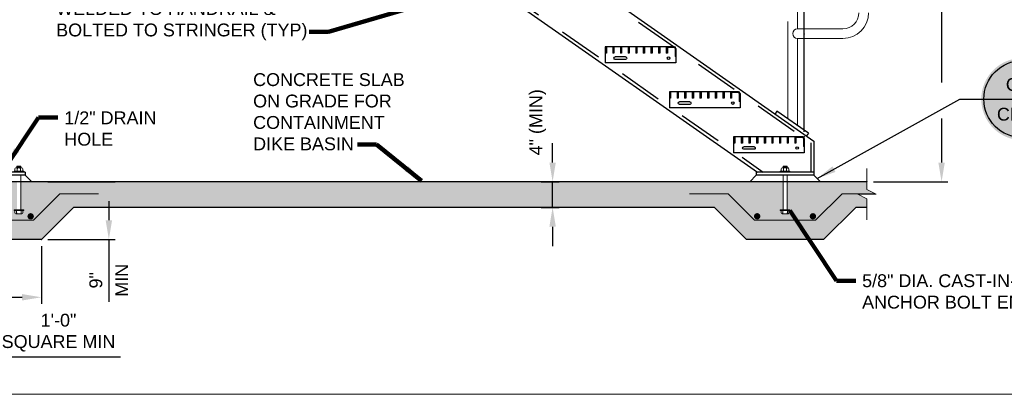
# Model space of a CAD drawing. Header units: inches. Extents: x -997 to -514, y 300 to 628.
# Tile 2 of 9: x -903 to -749, y 300 to 359. Entities that reach past the tile are written whole.
import ezdxf
from ezdxf.enums import TextEntityAlignment as Align

# ---------------------------------------------------------------- set-up
doc = ezdxf.new("R2010")
doc.units = ezdxf.units.IN
doc.header["$MEASUREMENT"] = 0
doc.linetypes.add('DGN Style 2', pattern=[11.367213, 6.820328, -4.546885])
doc.layers.get('DefPoints').update_dxf_attribs({"lineweight": 0})
for name, color, linetype, lineweight in [('G-ANNO-DIMS', 2, 'Continuous', 0), ('G-ANNO-MASK', 1, 'Continuous', 0), ('G-ANNO-NOTE', 4, 'Continuous', 30), ('G-ANNO-PATT', 250, 'Continuous', 0), ('S-ACCS-STRS', 111, 'Continuous', 30), ('S-ACCS-STRS-FRMG', 127, 'Continuous', 30), ('S-ANNO-DIMS', 2, 'Continuous', 0), ('S-FABR-PL~~', 183, 'Continuous', 30), ('S-FNDN-FTNG', 182, 'Continuous', 30), ('S-FNDN-TRMT', 28, 'Continuous', 30), ('S-FSTN-ABLT', 86, 'Continuous', 13), ('S-REIN-RBAR', 1, 'Continuous', 70), ('S-SAFE-HRAL', 2, 'Continuous', 13)]:
    doc.layers.add(name, color=color, linetype=linetype, lineweight=lineweight)
doc.layers.add('G-ANNO-NPLT', color=2, linetype='Continuous', lineweight=0, plot=False)
doc.styles.add("AEC_AC_06ArchDims-CC_3-4_1'", font='arial.ttf', dxfattribs={"height": 2})
doc.styles.add("AEC_AC_45Text-LeftTop_3-4_1'", font='arial.ttf', dxfattribs={"height": 2})
doc.styles.add('Arial', font='arial.ttf')
doc.dimstyles.new("AEC_AC_06_Arch-Dims_3-4_1'", dxfattribs={"dimtxt": 2, "dimasz": 3, "dimexe": 1, "dimexo": 1, "dimgap": 1, "dimtad": 1, "dimdec": 4, "dimzin": 15, "dimdsep": 46, "dimlunit": 4, "dimtxsty": "AEC_AC_06ArchDims-CC_3-4_1'", "dimcen": 0.09, "dimclrd": 256, "dimclre": 256, "dimazin": 2, "dimtfac": 0.7, "dimtdec": 4, "dimtix": 1, "dimtmove": 1, "dimatfit": 3, "dimfxl": 1, "dimfrac": 1, "dimtolj": 1, "dimtzin": 15, "dimlwd": 30, "dimlwe": 30, "dimarcsym": 0})
doc.dimstyles.new("AEC_AC_45_Notes_3-4_1'", dxfattribs={"dimtxt": 2, "dimasz": 3, "dimexe": 1, "dimexo": 1, "dimgap": 1, "dimtad": 1, "dimjust": 1, "dimdec": 3, "dimzin": 15, "dimdsep": 46, "dimlunit": 5, "dimtxsty": "AEC_AC_45Text-LeftTop_3-4_1'", "dimblk": 'NONE', "dimcen": 0.09, "dimclrd": 256, "dimclre": 256, "dimazin": 2, "dimtfac": 0.7, "dimtdec": 3, "dimtmove": 1, "dimatfit": 1, "dimfxl": 1, "dimfrac": 1, "dimtolj": 1, "dimtzin": 15, "dimlwd": 30, "dimlwe": 30, "dimarcsym": 0})
doc.dimstyles.new('ARIAL', dxfattribs={"dimtxt": 0.125, "dimasz": 0.125, "dimexe": 0.0625, "dimexo": 0.0625, "dimgap": 0.0625, "dimtad": 1, "dimtoh": 1, "dimdec": 4, "dimzin": 3, "dimdsep": 46, "dimlunit": 4, "dimtxsty": 'Arial', "dimcen": 0.0625, "dimclrd": 30, "dimclre": 30, "dimclrt": 256, "dimadec": 0, "dimazin": 0, "dimtfac": 1, "dimtdec": 4, "dimtmove": 2, "dimatfit": 3, "dimfxl": 1, "dimtolj": 1, "dimtzin": 0, "dimlwd": -1, "dimlwe": -1, "dimarcsym": 1})

# ---------------------------------------------------------------- blocks, each defined once
blk = doc.blocks.new('FASTHR')
at = {"extrusion": (0, 0, -1)}
blk.add_hatch(color=3, dxfattribs=at).paths.add_polyline_path([(0.43, 0.87), (0.3, 1.13), (0.55, 1.13)])
blk.add_hatch(color=3).paths.add_polyline_path([(0.43, 0.87), (0.3, 1.13), (0.55, 1.13)])
for p, q in [((-1.31, 0.25), (1.31, 0.25)), ((-1.31, 0.25), (-1.31, 0)), ((-1.31, 0), (1.31, 0)), ((-1.06, 0.87), (-1.06, 0.25)), ((-0.81, 1.13), (0.81, 1.13)), ((-0.55, 1.66), (0.55, 1.66)), ((-0.55, 1.13), (-0.55, 1.66)), ((-0.43, 1.13), (-0.43, 0.25)), ((-0.38, 0), (0.38, 0)), ((-0.36, 1.39), (0.36, 1.39)), ((0.43, 1.13), (0.43, 0.25)), ((0.55, 1.13), (0.55, 1.66)), ((1.06, 0.87), (1.06, 0.25)), ((1.31, 0.25), (1.31, 0))]:
    blk.add_line(p, q)
blk.add_arc((-0.81, 0.88), 0.25, 90, 180)
blk.add_arc((-0.81, 0.88), 0.25, 90, 180, dxfattribs=at)
for points in [[(-0.3, 1.13), (-0.43, 0.87), (-0.55, 1.13)], [(0.3, 1.13), (0.43, 0.87), (0.55, 1.13)]]:
    blk.add_3dface(points)
blk = doc.blocks.new('FASTHD')
at = {"extrusion": (0, 0, -1)}
blk.add_hatch(color=3, dxfattribs=at).paths.add_polyline_path([(0.63, 0.88), (0.5, 1.13), (0.75, 1.13)])
blk.add_hatch(color=3).paths.add_polyline_path([(0.62, 0.88), (0.5, 1.13), (0.75, 1.13)])
for p, q in [((-1.31, 0.25), (1.31, 0.25)), ((-1.31, 0.25), (-1.31, 0)), ((-1.31, 0), (1.31, 0)), ((-1.06, 0.88), (-1.06, 0.25)), ((-0.81, 1.13), (0.81, 1.13)), ((-0.63, 1.13), (-0.63, 0.25)), ((-0.38, 0), (0.37, 0)), ((0.62, 1.13), (0.62, 0.25)), ((1.06, 0.88), (1.06, 0.25)), ((1.31, 0.25), (1.31, 0))]:
    blk.add_line(p, q)
blk.add_arc((-0.81, 0.88), 0.25, 90, 180)
blk.add_arc((-0.81, 0.88), 0.25, 90, 180, dxfattribs=at)
for points in [[(-0.5, 1.13), (-0.63, 0.88), (-0.75, 1.13)], [(0.5, 1.13), (0.62, 0.88), (0.75, 1.13)]]:
    blk.add_3dface(points)
blk = doc.blocks.new('*D71')
at = {"layer": 'DefPoints', "color": 0, "transparency": 16777216}
for p in [(-780.56, 417.53), (-770.81, 333.52), (-759.19, 333.52)]:
    blk.add_point(p, dxfattribs=at)
at = {"layer": 'G-ANNO-DIMS', "lineweight": 30, "transparency": 16777216}
for p, q in [((-779.56, 417.53), (-758.19, 417.53)), ((-759.19, 414.53), (-759.19, 348.99)), ((-759.19, 343.35), (-759.19, 336.52)), ((-769.81, 333.52), (-758.19, 333.52))]:
    blk.add_line(p, q, dxfattribs=at)
at = {"layer": 'G-ANNO-DIMS', "transparency": 16777216}
for points in [[(-759.69, 414.53), (-758.69, 414.53), (-759.19, 417.53)], [(-759.69, 336.52), (-758.69, 336.52), (-759.19, 333.52)]]:
    blk.add_solid(points, dxfattribs=at)
at = {"layer": 'G-ANNO-DIMS', "color": 0, "lineweight": 30, "transparency": 16777216, "insert": (-761.5, 375.53), "char_height": 2, "attachment_point": 5, "rotation": 90, "style": "AEC_AC_06ArchDims-CC_3-4_1'"}
blk.add_mtext('\\A1;12R @ 7" = 7\'-0"', dxfattribs=at)
blk = doc.blocks.new('*D76')
at = {"layer": 'DefPoints', "color": 0, "transparency": 16777216}
for p in [(-890.57, 439.15), (-890.57, 417.28), (-780.56, 340.28)]:
    blk.add_point(p, dxfattribs=at)
at = {"layer": 'G-ANNO-DIMS', "lineweight": 30, "transparency": 16777216}
for p, q in [((-890.57, 418.28), (-890.57, 440.15)), ((-780.56, 341.28), (-780.56, 440.15)), ((-783.56, 439.15), (-887.57, 439.15))]:
    blk.add_line(p, q, dxfattribs=at)
at = {"layer": 'G-ANNO-DIMS', "transparency": 16777216}
for points in [[(-887.57, 439.65), (-887.57, 438.65), (-890.57, 439.15)], [(-783.56, 439.65), (-783.56, 438.65), (-780.56, 439.15)]]:
    blk.add_solid(points, dxfattribs=at)
at = {"layer": 'G-ANNO-DIMS', "color": 0, "lineweight": 30, "transparency": 16777216, "insert": (-835.56, 441.46), "char_height": 2, "attachment_point": 5, "style": "AEC_AC_06ArchDims-CC_3-4_1'"}
blk.add_mtext('\\A1;11 T @ 10" = 9\'-2"', dxfattribs=at)
blk = doc.blocks.new('_None')
blk = doc.blocks.new('*D80')
at = {"layer": 'DefPoints', "color": 0, "transparency": 16777216}
for p in [(-822.51, 333.52), (-819.74, 333.52), (-822.51, 329.52)]:
    blk.add_point(p, dxfattribs=at)
at = {"layer": 'G-ANNO-DIMS', "lineweight": 30, "transparency": 16777216}
for p, q in [((-819.74, 336.52), (-819.74, 339.52)), ((-821.51, 333.52), (-818.74, 333.52)), ((-819.74, 329.52), (-819.74, 333.52)), ((-821.51, 329.52), (-818.74, 329.52)), ((-819.74, 326.52), (-819.74, 323.52))]:
    blk.add_line(p, q, dxfattribs=at)
at = {"layer": 'G-ANNO-DIMS', "transparency": 16777216}
for points in [[(-820.24, 336.52), (-819.24, 336.52), (-819.74, 333.52)], [(-820.24, 326.52), (-819.24, 326.52), (-819.74, 329.52)]]:
    blk.add_solid(points, dxfattribs=at)
at = {"layer": 'G-ANNO-DIMS', "color": 0, "lineweight": 30, "transparency": 16777216, "insert": (-822.05, 342.78), "char_height": 2, "attachment_point": 5, "rotation": 90, "style": "AEC_AC_06ArchDims-CC_3-4_1'"}
blk.add_mtext('\\A1;4" (MIN)', dxfattribs=at)
blk = doc.blocks.new('*D81')
at = {"layer": 'DefPoints', "color": 0, "transparency": 16777216}
for p in [(-899.33, 333.52), (-888.82, 333.52), (-899.33, 324.52)]:
    blk.add_point(p, dxfattribs=at)
at = {"layer": 'G-ANNO-DIMS', "lineweight": 30, "transparency": 16777216}
for p, q in [((-898.33, 333.52), (-887.82, 333.52)), ((-888.82, 330.52), (-888.82, 327.52)), ((-898.33, 324.52), (-887.82, 324.52)), ((-888.82, 324.52), (-888.82, 314.84))]:
    blk.add_line(p, q, dxfattribs=at)
at = {"layer": 'G-ANNO-DIMS', "transparency": 16777216}
for points in [[(-889.32, 330.52), (-888.32, 330.52), (-888.82, 333.52)], [(-889.32, 327.52), (-888.32, 327.52), (-888.82, 324.52)]]:
    blk.add_solid(points, dxfattribs=at)
at = {"layer": 'G-ANNO-DIMS', "color": 0, "lineweight": 30, "transparency": 16777216, "char_height": 2, "attachment_point": 5, "rotation": 90, "style": "AEC_AC_06ArchDims-CC_3-4_1'"}
for s, insert in [('\\A1;MIN', (-886.82, 318.18)), ('\\A1;9"', (-890.84, 318.18))]:
    blk.add_mtext(s, dxfattribs=dict(at, insert=insert))
blk = doc.blocks.new('*D82')
at = {"layer": 'DefPoints', "color": 0, "transparency": 16777216}
for p in [(-911.33, 324.52), (-899.33, 324.52), (-899.33, 315.54)]:
    blk.add_point(p, dxfattribs=at)
at = {"layer": 'G-ANNO-DIMS', "lineweight": 30, "transparency": 16777216}
for p, q in [((-911.33, 323.52), (-911.33, 314.54)), ((-899.33, 323.52), (-899.33, 314.54)), ((-908.33, 315.54), (-902.33, 315.54)), ((-905.33, 315.54), (-906.33, 306.26)), ((-906.33, 306.26), (-886.99, 306.26))]:
    blk.add_line(p, q, dxfattribs=at)
at = {"layer": 'G-ANNO-DIMS', "transparency": 16777216}
for points in [[(-908.33, 316.04), (-908.33, 315.04), (-911.33, 315.54)], [(-902.33, 316.04), (-902.33, 315.04), (-899.33, 315.54)]]:
    blk.add_solid(points, dxfattribs=at)
at = {"layer": 'G-ANNO-DIMS', "color": 0, "lineweight": 30, "transparency": 16777216, "insert": (-896.66, 310.03), "char_height": 2, "attachment_point": 5, "style": "AEC_AC_06ArchDims-CC_3-4_1'"}
blk.add_mtext('\\A1;1\'-0"\\PSQUARE MIN', dxfattribs=at)
blk = doc.blocks.new('*U124')
at = {"true_color": 0xffffff}
h = blk.add_hatch(color=7, dxfattribs=at)
h.dxf.hatch_style = 1
edge = h.paths.add_edge_path()
edge.add_arc((0, 0), 0.4, 0, 360)
blk.add_line((-0.375, 0), (0.375, 0))
blk.add_circle((0, 0), 0.375)
at = {"layer": 'G-ANNO-NOTE'}
blk.add_line((0.375, 0), (2.3861, 0), dxfattribs=at)
at = {"style": 'Arial'}
for tag, p in [('DETAIL_001', (-0.1061, 0.0803)), ('2REFSHEET_001', (-0.2323, -0.2092))]:
    blk.add_attdef(tag, p, '', height=0.125, dxfattribs=at)
blk.add_attdef('RIGHTTITLE', text='', height=0.125, dxfattribs=at).set_placement((0.6101, 0.0625), align=Align.BOTTOM_LEFT)
blk.add_attdef('RIGHTTITLE2', text='', height=0.125, dxfattribs=at).set_placement((0.6101, -0.0625), align=Align.TOP_LEFT)
at = {"layer": 'G-ANNO-NOTE'}
blk.add_leader([(-1.9967, -0.7728), (-0.6101, 0), (-0.375, 0)], dimstyle='ARIAL', override={"dimscale": 1, "dimasz": 0.1875, "dimgap": 0.0625, "dimtad": 0, "dimclrd": 4}, dxfattribs=at)

msp = doc.modelspace()

# ---------------------------------------------------------------- hatches: boundary and pattern name
at = {"layer": 'G-ANNO-PATT'}
h = msp.add_hatch(dxfattribs=at)
h.set_pattern_fill('AR-CONC', color=256, style=0, pattern_type=2)
h.set_pattern_definition([(50, (-898.291, 331.0183), (4.78173, -0.41835), [0.5, -5.5]), (355, (-898.291, 331.0183), (-0.925, 5.01461), [0.4, -4.4]), (100.4514, (-897.8926, 330.9835), (3.85673, 4.59627), [0.42494, -4.67428]), (46.184, (-898.291, 332.3517), (7.11494, -1.10346), [0.75, -8.25]), (96.6356, (-897.698, 332.26), (6.23108, 6.49412), [0.6374, -7.01142]), (351.184, (-898.291, 332.352), (6.2311, 6.49412), [0.6, -6.6]), (21, (-897.6244, 332.0183), (3.97938, -2.68413), [0.5, -5.5]), (326, (-897.6244, 332.0183), (1.6221, 4.83433), [0.4, -4.4]), (71.4514, (-897.293, 331.7947), (5.60148, 2.1502), [0.42494, -4.67428]), (37.5, (-898.291, 331.0183), (0.081066, 2.219292), [0, -4.346667, 0, -4.466667, 0, -4.416667]), (7.5, (-898.291, 331.0183), (1.753797, 2.62941), [0, -2.546667, 0, -4.246667, 0, -1.683333]), (327.5, (-899.7777, 331.0183), (3.558816, -0.150366), [0, -1.666667, 0, -5.2, 0, -6.9]), (317.5, (-900.4444, 331.0183), (3.88791, 0.66737), [0, -2.16667, 0, -3.45333, 0, -4.9])])
h.paths.add_polyline_path([(-782.94964, 328.6666, -0.414213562), (-783.09252, 328.52373), (-783.1997, 328.52373), (-783.27095, 328.52373), (-783.8427, 328.52373), (-783.9142, 328.52373), (-784.02121, 328.52373, -0.414213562), (-784.16408, 328.6666), (-784.1637, 329.02388), (-784.3072, 329.02388), (-784.3072, 329.16688), (-783.8697, 329.16688), (-783.8697, 333.52438), (-789.0577, 333.52438), (-900.83145, 333.52438), (-902.51895, 333.52438), (-902.51895, 329.16688), (-902.08145, 329.16688), (-902.08145, 329.02388), (-902.22445, 329.02388), (-902.22439, 328.6666, -0.414213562), (-902.36727, 328.52373), (-902.47445, 328.52373), (-902.5457, 328.52373), (-903.11745, 328.52373), (-903.18895, 328.52373), (-903.29596, 328.52373, -0.414213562), (-903.43883, 328.6666), (-903.43845, 329.02388), (-903.58195, 329.02388), (-903.58195, 329.16688), (-903.14445, 329.16688), (-903.14445, 333.52438), (-907.5197, 333.52438), (-907.5197, 329.16688), (-907.0822, 329.16688), (-907.0822, 329.02388), (-907.2252, 329.02388), (-907.22514, 328.6666, -0.414213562), (-907.36802, 328.52373), (-907.4752, 328.52373), (-907.54645, 328.52373), (-908.1182, 328.52373), (-908.1897, 328.52373), (-908.29671, 328.52373, -0.414213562), (-908.43958, 328.6666), (-908.4392, 329.02388), (-908.5827, 329.02388), (-908.5827, 329.16688), (-908.1452, 329.16688), (-908.1452, 333.52438), (-909.8327, 333.52438), (-939.8362, 333.52438), (-941.5242, 333.52438), (-941.5242, 329.16688), (-941.0867, 329.16688), (-941.0867, 329.02388), (-941.2297, 329.02388), (-941.22964, 328.6666, -0.414213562), (-941.37252, 328.52373), (-941.4797, 328.52373), (-941.55095, 328.52373), (-942.1227, 328.52373), (-942.1942, 328.52373), (-942.30121, 328.52373, -0.414213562), (-942.44408, 328.6666), (-942.4437, 329.02388), (-942.5872, 329.02388), (-942.5872, 329.16688), (-942.1497, 329.16688), (-942.1497, 333.52438), (-946.52495, 333.52438), (-946.52495, 329.16688), (-946.08745, 329.16688), (-946.08745, 329.02388), (-946.23045, 329.02388), (-946.23039, 328.6666, -0.414213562), (-946.37327, 328.52373), (-946.48045, 328.52373), (-946.5517, 328.52373), (-947.12345, 328.52373), (-947.19495, 328.52373), (-947.30196, 328.52373, -0.414213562), (-947.44483, 328.6666), (-947.44445, 329.02388), (-947.58795, 329.02388), (-947.58795, 329.16688), (-947.15045, 329.16688), (-947.15045, 333.52438), (-948.83745, 333.52438), (-964.1677, 333.52438), (-964.1677, 332.29513), (-962.7302, 331.57638), (-965.60645, 331.57638), (-964.1677, 330.85763), (-964.1677, 329.52438), (-955.3372, 329.52438), (-950.3372, 324.52438), (-938.3372, 324.52438), (-933.3372, 329.52438), (-916.3322, 329.52438), (-911.3322, 324.52438), (-899.3322, 324.52438), (-894.3322, 329.52438), (-794.5572, 329.52438), (-789.5572, 324.52438), (-777.5572, 324.52438), (-772.5572, 329.52438), (-770.80545, 329.52438), (-770.80545, 330.85763), (-772.2442, 331.57638), (-769.36795, 331.57638), (-770.80545, 332.29513), (-770.80545, 333.52438), (-778.0562, 333.52438), (-783.2442, 333.52438), (-783.2442, 329.16688), (-782.8067, 329.16688), (-782.8067, 329.02388), (-782.9497, 329.02388)])
at = {"layer": 'S-REIN-RBAR'}
h = msp.add_hatch(color=256, dxfattribs=at)
edge = h.paths.add_edge_path()
edge.add_arc((-900.99341, 328.14399), 0.5, 180, 540, ccw=False)
h = msp.add_hatch(color=256, dxfattribs=at)
edge = h.paths.add_edge_path()
edge.add_arc((-787.89598, 328.14399), 0.5, 0, 360)
h = msp.add_hatch(color=256, dxfattribs=at)
edge = h.paths.add_edge_path()
edge.add_arc((-779.21841, 328.14399), 0.5, 180, 540, ccw=False)

# ---------------------------------------------------------------- linework, layer by layer
at = {"layer": 'G-ANNO-MASK'}
for p, q in [((-770.80545, 332.29513, 0.00197), (-770.80545, 335.56863, 0.00197)), ((-770.80545, 330.85763, 0.00197), (-770.80545, 327.58413, 0.00197))]:
    msp.add_line(p, q, dxfattribs=at)
at = {"layer": 'G-ANNO-MASK', "elevation": 0.00197, "flags": 128}
msp.add_lwpolyline([(-770.80545, 330.85763), (-772.2442, 331.57638), (-769.36795, 331.57638), (-770.80545, 332.29513)], dxfattribs=at)
at = {"layer": 'G-ANNO-MASK'}
msp.add_point((-770.80545, 333.52438, 0.00197), dxfattribs=at)
at = {"layer": 'G-ANNO-NPLT', "ltscale": 1.333333}
msp.add_3dface([(-514.01978, 628.42891, -3.51772), (-994.01978, 628.42891, -3.51772), (-994.01978, 300.42891, -3.51772), (-514.01978, 300.42891, -3.51772)], dxfattribs=at)
at = {"layer": 'S-ACCS-STRS', "linetype": 'Continuous'}
for p, q in [((-811.56045, 354.52713, 0.00197), (-811.56045, 352.02663, 0.00197)), ((-800.8092, 354.52713, 0.00197), (-811.56045, 354.52713, 0.00197)), ((-811.37295, 354.52713, 0.00197), (-811.37295, 353.52688, 0.00197)), ((-810.3727, 354.52713, 0.00197), (-810.3727, 353.52688, 0.00197)), ((-810.1852, 354.52713, 0.00197), (-810.1852, 353.52688, 0.00197)), ((-809.1852, 354.52713, 0.00197), (-809.1852, 353.52688, 0.00197)), ((-808.9977, 354.52713, 0.00197), (-808.9977, 353.52688, 0.00197)), ((-807.9977, 354.52713, 0.00197), (-807.9977, 353.52688, 0.00197)), ((-807.8102, 354.52713, 0.00197), (-807.8102, 353.52688, 0.00197)), ((-806.80995, 354.52713, 0.00197), (-806.80995, 353.52688, 0.00197)), ((-806.62245, 354.52713, 0.00197), (-806.62245, 353.52688, 0.00197)), ((-805.6222, 354.52713, 0.00197), (-805.6222, 353.52688, 0.00197)), ((-805.4347, 354.52713, 0.00197), (-805.4347, 353.52688, 0.00197)), ((-804.4347, 354.52713, 0.00197), (-804.4347, 353.52688, 0.00197)), ((-804.2472, 354.52713, 0.00197), (-804.2472, 353.52688, 0.00197)), ((-803.2472, 354.52713, 0.00197), (-803.2472, 353.52688, 0.00197)), ((-803.0597, 354.52713, 0.00197), (-803.0597, 353.52688, 0.00197)), ((-802.05945, 354.52713, 0.00197), (-802.05945, 353.52688, 0.00197)), ((-801.87195, 354.52713, 0.00197), (-801.87195, 353.52688, 0.00197)), ((-800.8092, 354.40163, 0.00197), (-801.87195, 354.40163, 0.00197)), ((-800.6842, 354.27688, 0.00197), (-800.6842, 353.02663, 0.00197)), ((-800.5592, 354.27688, 0.00197), (-800.5592, 352.02663, 0.00197)), ((-811.37295, 353.52688, 0.00197), (-811.56045, 353.52688, 0.00197)), ((-810.1852, 353.52688, 0.00197), (-810.3727, 353.52688, 0.00197)), ((-808.3882, 352.97963, 0.00197), (-809.98245, 352.97963, 0.00197)), ((-808.3882, 352.57363, 0.00197), (-809.98245, 352.57363, 0.00197)), ((-808.9977, 353.52688, 0.00197), (-809.1852, 353.52688, 0.00197)), ((-807.8102, 353.52688, 0.00197), (-807.9977, 353.52688, 0.00197)), ((-806.62245, 353.52688, 0.00197), (-806.80995, 353.52688, 0.00197)), ((-805.4347, 353.52688, 0.00197), (-805.6222, 353.52688, 0.00197)), ((-804.2472, 353.52688, 0.00197), (-804.4347, 353.52688, 0.00197)), ((-803.0597, 353.52688, 0.00197), (-803.2472, 353.52688, 0.00197)), ((-801.87195, 353.52688, 0.00197), (-802.05945, 353.52688, 0.00197)), ((-800.5592, 353.02663, 0.00197), (-800.6842, 353.02663, 0.00197)), ((-800.5592, 352.02663, 0.00197), (-811.56045, 352.02663, 0.00197)), ((-801.5592, 347.52613, 0.00197), (-801.5592, 345.02563, 0.00197)), ((-790.80795, 347.52613, 0.00197), (-801.5592, 347.52613, 0.00197)), ((-801.3717, 346.52613, 0.00197), (-801.5592, 346.52613, 0.00197)), ((-801.3717, 347.52613, 0.00197), (-801.3717, 346.52613, 0.00197)), ((-800.3717, 347.52613, 0.00197), (-800.3717, 346.52613, 0.00197)), ((-800.1842, 346.52613, 0.00197), (-800.3717, 346.52613, 0.00197)), ((-800.1842, 347.52613, 0.00197), (-800.1842, 346.52613, 0.00197)), ((-799.18395, 347.52613, 0.00197), (-799.18395, 346.52613, 0.00197)), ((-798.99645, 346.52613, 0.00197), (-799.18395, 346.52613, 0.00197)), ((-798.99645, 347.52613, 0.00197), (-798.99645, 346.52613, 0.00197)), ((-797.9962, 347.52613, 0.00197), (-797.9962, 346.52613, 0.00197)), ((-797.8087, 346.52613, 0.00197), (-797.9962, 346.52613, 0.00197)), ((-797.8087, 347.52613, 0.00197), (-797.8087, 346.52613, 0.00197)), ((-796.8087, 347.52613, 0.00197), (-796.8087, 346.52613, 0.00197)), ((-796.6212, 346.52613, 0.00197), (-796.8087, 346.52613, 0.00197)), ((-796.6212, 347.52613, 0.00197), (-796.6212, 346.52613, 0.00197)), ((-795.6212, 347.52613, 0.00197), (-795.6212, 346.52613, 0.00197)), ((-795.4337, 346.52613, 0.00197), (-795.6212, 346.52613, 0.00197)), ((-795.4337, 347.52613, 0.00197), (-795.4337, 346.52613, 0.00197)), ((-794.43345, 347.52613, 0.00197), (-794.43345, 346.52613, 0.00197)), ((-794.24595, 346.52613, 0.00197), (-794.43345, 346.52613, 0.00197)), ((-794.24595, 347.52613, 0.00197), (-794.24595, 346.52613, 0.00197)), ((-793.2457, 347.52613, 0.00197), (-793.2457, 346.52613, 0.00197)), ((-793.0582, 346.52613, 0.00197), (-793.2457, 346.52613, 0.00197)), ((-793.0582, 347.52613, 0.00197), (-793.0582, 346.52613, 0.00197)), ((-792.0582, 347.52613, 0.00197), (-792.0582, 346.52613, 0.00197)), ((-791.8707, 346.52613, 0.00197), (-792.0582, 346.52613, 0.00197)), ((-791.8707, 347.52613, 0.00197), (-791.8707, 346.52613, 0.00197)), ((-790.80795, 347.40088, 0.00197), (-791.8707, 347.40088, 0.00197)), ((-790.6832, 347.27613, 0.00197), (-790.6832, 346.02563, 0.00197)), ((-790.5577, 347.27613, 0.00197), (-790.5577, 345.02563, 0.00197)), ((-790.5577, 345.02563, 0.00197), (-801.5592, 345.02563, 0.00197)), ((-798.3872, 345.97888, 0.00197), (-799.9812, 345.97888, 0.00197)), ((-798.3872, 345.57263, 0.00197), (-799.9812, 345.57263, 0.00197)), ((-790.5577, 346.02563, 0.00197), (-790.6832, 346.02563, 0.00197)), ((-791.55795, 340.52513, 0.00197), (-791.55795, 338.02463, 0.00197)), ((-780.8067, 340.52513, 0.00197), (-791.55795, 340.52513, 0.00197)), ((-791.37045, 340.52513, 0.00197), (-791.37045, 339.52513, 0.00197)), ((-790.3702, 340.52513, 0.00197), (-790.3702, 339.52513, 0.00197)), ((-790.1827, 340.52513, 0.00197), (-790.1827, 339.52513, 0.00197)), ((-789.1827, 340.52513, 0.00197), (-789.1827, 339.52513, 0.00197)), ((-788.9952, 340.52513, 0.00197), (-788.9952, 339.52513, 0.00197)), ((-787.9952, 340.52513, 0.00197), (-787.9952, 339.52513, 0.00197)), ((-787.8077, 340.52513, 0.00197), (-787.8077, 339.52513, 0.00197)), ((-786.80745, 340.52513, 0.00197), (-786.80745, 339.52513, 0.00197)), ((-786.61995, 340.52513, 0.00197), (-786.61995, 339.52513, 0.00197)), ((-785.6197, 340.52513, 0.00197), (-785.6197, 339.52513, 0.00197)), ((-785.4322, 340.52513, 0.00197), (-785.4322, 339.52513, 0.00197)), ((-784.4322, 340.52513, 0.00197), (-784.4322, 339.52513, 0.00197)), ((-784.2447, 340.52513, 0.00197), (-784.2447, 339.52513, 0.00197)), ((-783.2447, 340.52513, 0.00197), (-783.2447, 339.52513, 0.00197)), ((-783.0572, 340.52513, 0.00197), (-783.0572, 339.52513, 0.00197)), ((-782.05695, 340.52513, 0.00197), (-782.05695, 339.52513, 0.00197)), ((-781.86945, 340.52513, 0.00197), (-781.86945, 339.52513, 0.00197)), ((-780.8067, 340.40013, 0.00197), (-781.86945, 340.40013, 0.00197)), ((-791.37045, 339.52513, 0.00197), (-791.55795, 339.52513, 0.00197)), ((-790.1827, 339.52513, 0.00197), (-790.3702, 339.52513, 0.00197)), ((-788.3857, 338.97813, 0.00197), (-789.97995, 338.97813, 0.00197)), ((-788.9952, 339.52513, 0.00197), (-789.1827, 339.52513, 0.00197)), ((-787.8077, 339.52513, 0.00197), (-787.9952, 339.52513, 0.00197)), ((-786.61995, 339.52513, 0.00197), (-786.80745, 339.52513, 0.00197)), ((-785.4322, 339.52513, 0.00197), (-785.6197, 339.52513, 0.00197)), ((-784.2447, 339.52513, 0.00197), (-784.4322, 339.52513, 0.00197)), ((-783.0572, 339.52513, 0.00197), (-783.2447, 339.52513, 0.00197)), ((-781.86945, 339.52513, 0.00197), (-782.05695, 339.52513, 0.00197)), ((-780.6817, 340.27513, 0.00197), (-780.6817, 339.02488, 0.00197)), ((-780.5567, 339.02488, 0.00197), (-780.6817, 339.02488, 0.00197)), ((-780.5567, 340.27513, 0.00197), (-780.5567, 338.02463, 0.00197)), ((-780.5567, 338.02463, 0.00197), (-791.55795, 338.02463, 0.00197)), ((-788.3857, 338.57188, 0.00197), (-789.97995, 338.57188, 0.00197))]:
    msp.add_line(p, q, dxfattribs=at)
for centre in [(-801.68431, 352.77673, 0.00197), (-791.68306, 345.77586, 0.00197), (-781.68181, 338.77498, 0.00197)]:
    msp.add_circle(centre, 0.20315, dxfattribs=at)
for centre, radius in [((-800.8092, 354.27692, 0.00197), 0.25003), ((-800.8092, 354.27692, 0.00197), 0.12502), ((-790.80795, 347.27605, 0.00197), 0.25003), ((-790.80795, 347.27605, 0.00197), 0.12502), ((-780.8067, 340.27517, 0.00197), 0.25003), ((-780.8067, 340.27517, 0.00197), 0.12502)]:
    msp.add_arc(centre, radius, 0, 90, dxfattribs=at)
at = {"layer": 'S-ACCS-STRS', "linetype": 'Continuous', "extrusion": (0, 0, -1)}
for centre, start, end in [((809.98222, 352.77673, -0.00197), 270.0010722, 89.998925), ((808.38827, 352.77673, -0.00197), 89.9989278, 270.001075), ((799.98097, 345.77586, -0.00197), 270.0010722, 89.998925), ((798.38702, 345.77586, -0.00197), 89.9989278, 270.001075), ((789.97972, 338.77498, -0.00197), 270.0010722, 89.998925), ((788.38577, 338.77498, -0.00197), 89.9989278, 270.001075)]:
    msp.add_arc(centre, 0.20315, start, end, dxfattribs=at)
at = {"layer": 'S-ACCS-STRS'}
msp.add_point((-780.5567, 340.52513, 0.00197), dxfattribs=at)
msp.add_point((-780.5567, 340.52513, 0.00197), dxfattribs=at)
msp.add_point((-780.5567, 340.52513, 0.00197), dxfattribs=at)
at = {"layer": 'S-ACCS-STRS-FRMG', "linetype": 'DGN Style 2'}
for p, q in [((-890.1667, 417.03513, 0.00197), (-779.55645, 339.60763, 0.00197)), ((-892.6882, 409.03363, 0.00197), (-786.9607, 335.02438, 0.00197)), ((-779.55645, 339.60763, 0.00197), (-779.55645, 335.02438, 0.00197))]:
    msp.add_line(p, q, dxfattribs=at)
at = {"layer": 'S-ACCS-STRS-FRMG', "linetype": 'Continuous'}
for p, q in [((-890.0092, 417.53488, 0.00197), (-779.0562, 339.86788, 0.00197)), ((-892.8462, 408.53363, 0.00197), (-787.8327, 335.02438, 0.00197)), ((-779.0562, 339.86788, 0.00197), (-779.0562, 334.52463, 0.00197))]:
    msp.add_line(p, q, dxfattribs=at)
at = {"layer": 'S-ANNO-DIMS'}
for p in [(-780.5567, 356.52538, 0.00197), (-780.5567, 356.52538, 0.00197), (-899.3322, 324.52438, 0.00197), (-899.3322, 324.52438, 0.00197)]:
    msp.add_point(p, dxfattribs=at)
at = {"layer": 'S-FABR-PL~~', "linetype": 'Continuous'}
for p, q in [((-784.8257, 344.51638, 0.00197), (-785.1112, 344.10838, 0.00197)), ((-779.9092, 341.07513, 0.00197), (-784.8257, 344.51638, 0.00197)), ((-779.9092, 341.07513, 0.00197), (-780.1967, 340.66513, 0.00197)), ((-901.8317, 335.02438, 0.00197), (-908.83245, 335.02438, 0.00197)), ((-901.8317, 334.52463, 0.00197), (-908.83245, 334.52463, 0.00197)), ((-901.8317, 335.02438, 0.00197), (-901.8317, 334.52463, 0.00197)), ((-779.0562, 335.02438, 0.00197), (-788.0577, 335.02438, 0.00197)), ((-788.0577, 335.02438, 0.00197), (-788.0577, 334.52463, 0.00197)), ((-779.0562, 334.52463, 0.00197), (-788.0577, 334.52463, 0.00197))]:
    msp.add_line(p, q, dxfattribs=at)
at = {"layer": 'S-FNDN-FTNG', "linetype": 'Continuous'}
for p, q in [((-770.80545, 333.52438, 0.00197), (-964.1677, 333.52438, 0.00197)), ((-899.3322, 324.52438, 0.00197), (-894.3322, 329.52438, 0.00197)), ((-794.5572, 329.52438, 0.00197), (-894.3322, 329.52438, 0.00197)), ((-789.5572, 324.52438, 0.00197), (-794.5572, 329.52438, 0.00197)), ((-777.5572, 324.52438, 0.00197), (-772.5572, 329.52438, 0.00197)), ((-770.80545, 329.52438, 0.00197), (-772.5572, 329.52438, 0.00197)), ((-899.3322, 324.52438, 0.00197), (-911.3322, 324.52438, 0.00197)), ((-777.5572, 324.52438, 0.00197), (-789.5572, 324.52438, 0.00197))]:
    msp.add_line(p, q, dxfattribs=at)
at = {"layer": 'S-FNDN-TRMT'}
for p, q in [((-901.8317, 334.52463, 0.00197), (-900.83145, 333.52438, 0.00197)), ((-788.0577, 334.52463, 0.00197), (-789.0577, 333.52438, 0.00197)), ((-779.0562, 334.52463, 0.00197), (-778.0562, 333.52438, 0.00197))]:
    msp.add_line(p, q, dxfattribs=at)
at = {"layer": 'S-FSTN-ABLT'}
for p, q in [((-902.51895, 334.52463, 0.00197), (-902.51895, 329.16688, 0.00197)), ((-783.8697, 334.52463, 0.00197), (-783.8697, 329.16688, 0.00197)), ((-783.2442, 334.52463, 0.00197), (-783.2442, 329.16688, 0.00197)), ((-900.57484, 327.52438, 0.00197), (-896.45352, 331.6457, 0.00197)), ((-890.45352, 331.6457, 0.00197), (-896.45352, 331.6457, 0.00197)), ((-792.43588, 331.6457, 0.00197), (-798.43588, 331.6457, 0.00197)), ((-788.31455, 327.52438, 0.00197), (-792.43588, 331.6457, 0.00197)), ((-778.79984, 327.52438, 0.00197), (-774.67852, 331.6457, 0.00197)), ((-769.50659, 331.6457, 0.00197), (-774.67852, 331.6457, 0.00197)), ((-900.57484, 327.52438, 0.00197), (-910.08955, 327.52438, 0.00197)), ((-778.79984, 327.52438, 0.00197), (-788.31455, 327.52438, 0.00197))]:
    msp.add_line(p, q, dxfattribs=at)
at = {"layer": 'S-SAFE-HRAL', "linetype": 'Continuous'}
for p, q in [((-781.61745, 357.33696, 0.00197), (-781.61745, 375.43665, 0.00197)), ((-783.11745, 343.32088, 0.00197), (-783.11745, 358.48666, 0.00197)), ((-781.61745, 342.27088, 0.00197), (-781.61745, 355.83696, 0.00197))]:
    msp.add_line(p, q, dxfattribs=at)
at = {"layer": 'S-SAFE-HRAL'}
for p, q in [((-781.61745, 357.33696, 0.00197), (-774.5567, 357.33696, 0.00197)), ((-781.61745, 355.83696, 0.00197), (-774.5567, 355.83696, 0.00197))]:
    msp.add_line(p, q, dxfattribs=at)
for centre, radius, start, end in [((-774.5567, 359.83696, 0.00197), 4, 270, 0), ((-774.5567, 359.83696, 0.00197), 2.5, 270, 0), ((-781.61745, 356.58696, 0.00197), 0.75, 90, 270)]:
    msp.add_arc(centre, radius, start, end, dxfattribs=at)

# ---------------------------------------------------------------- block references
at = {"layer": 'G-ANNO-NOTE'}
ref = msp.add_blockref('*U124', (-746.60863, 346.39006), dxfattribs=dict(at, xscale=16, yscale=16, zscale=16))
ref.add_attrib('DETAIL_001', 'C15', (-749.18503, 347.67416), dxfattribs={"layer": '0', "height": 2, "style": 'Arial'})
ref.add_attrib('2REFSHEET_001', 'CD.07', (-750.57453, 343.04247), dxfattribs={"layer": '0', "height": 2, "style": 'Arial'})
ref.add_attrib('RIGHTTITLE_001', 'STAIR BASE DETAIL', (-736.97306, 347.42416), dxfattribs={"layer": '0', "height": 2, "style": 'Arial'})
at = {"layer": 'S-FSTN-ABLT', "xscale": 0.5715024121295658, "yscale": 0.5715024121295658, "zscale": 0.5715024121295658}
for p in [(-902.8317, 335.02463, 0.00197), (-783.55695, 335.02463, 0.00197)]:
    msp.add_blockref('FASTHR', p, dxfattribs=at)
at = {"layer": 'S-FSTN-ABLT', "xscale": 0.5715024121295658, "yscale": 0.5715024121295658, "zscale": 0.5715024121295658, "rotation": 180}
for p in [(-902.83195, 329.16688, 0.00197), (-783.5572, 329.16688, 0.00197)]:
    msp.add_blockref('FASTHD', p, dxfattribs=at)

# ---------------------------------------------------------------- texts
at = {"layer": 'G-ANNO-NOTE', "char_height": 2, "style": "AEC_AC_45Text-LeftTop_3-4_1'"}
for s, insert, width, attachment_point in [('\\A1;{\\H1x;1/4\\A0;\\H1x;" THICK BASE PLATE WELDED TO HANDRAIL & BOLTED TO STRINGER (TYP)}', (-897.02021, 364.82415, 0.00197), 39.2252329, 1), ('CONCRETE SLAB ON GRADE FOR CONTAINMENT DIKE BASIN', (-866.36106, 338.39678), 23.9637355, 7), ('\\A1;\\pt50;5/8{\\A0;" DIA. CAST-IN-PLACE ANCHOR BOLT EMBED 6" (TYP)}', (-771.55972, 319.11367, 0.00197), 43.8313173, 1)]:
    msp.add_mtext(s, dxfattribs=dict(at, insert=insert, width=width, attachment_point=attachment_point))
at = {"layer": 'G-ANNO-NOTE', "insert": (-895.75499, 339.11727, 0.00197), "char_height": 2, "attachment_point": 7, "style": "AEC_AC_45Text-LeftTop_3-4_1'"}
msp.add_mtext('\\A1;{\\H1x;1/2\\A0;\\H1x;" DRAIN\\PHOLE}', dxfattribs=at)

# ---------------------------------------------------------------- dimensions: what is measured, and where the dimension line sits
at = {"layer": 'G-ANNO-DIMS', "lineweight": 30}
for base, p1, p2, angle, text, picture, middle in [((-890.5702, 439.14801, 0.00197), (-780.5567, 340.27513, 0.00197), (-890.5702, 417.28463, 0.00197), 180, '11 T @ 10" = <>', '*D76', (-835.56345, 441.46042, 0.00197)), ((-759.18542, 333.52438, 0.00197), (-780.5567, 417.53488, 0.00197), (-770.80545, 333.52438, 0.00197), 270, '12R @ 7" = <>', '*D71', (-761.49783, 375.52963, 0.00197))]:
    dim = msp.add_linear_dim(base=base, p1=p1, p2=p2, angle=angle, text=text, dimstyle="AEC_AC_06_Arch-Dims_3-4_1'", dxfattribs=at)
    dim.commit()
    dim.dimension.update_dxf_attribs({"geometry": picture, "text_midpoint": middle})
dim = msp.add_linear_dim(base=(-819.74091, 333.52438, 0.00197), p1=(-822.51227, 329.52438, 0.00197), p2=(-822.51227, 333.52438, 0.00197), angle=90, text='<> (MIN)', dimstyle="AEC_AC_06_Arch-Dims_3-4_1'", dxfattribs=at)
dim.commit()
dim.dimension.update_dxf_attribs({"geometry": '*D80', "text_midpoint": (-819.74091, 342.78276, 0.00197), "dimtype": 160})
dim = msp.add_linear_dim(base=(-888.82047, 333.52438, 0.00197), p1=(-899.3322, 324.52438, 0.00197), p2=(-899.3322, 333.52438, 0.00197), angle=90, text='<>\\XMIN', dimstyle="AEC_AC_06_Arch-Dims_3-4_1'", override={"dimtmove": 0}, dxfattribs=at)
dim.commit()
dim.dimension.update_dxf_attribs({"geometry": '*D81', "text_midpoint": (-888.82047, 318.18195, 0.00197), "dimtype": 160})
dim = msp.add_linear_dim(base=(-899.3322, 315.54352, 0.00197), p1=(-911.3322, 324.52438, 0.00197), p2=(-899.3322, 324.52438, 0.00197), text='<>\\PSQUARE MIN', dimstyle="AEC_AC_06_Arch-Dims_3-4_1'", dxfattribs=at)
dim.commit()
dim.dimension.update_dxf_attribs({"geometry": '*D82', "text_midpoint": (-905.3322, 306.26392, 0.00197), "dimtype": 160})

# ---------------------------------------------------------------- leaders
at = {"layer": 'G-ANNO-NOTE', "lineweight": 30, "annotation_type": 0, "has_hookline": 1}
for points, hookline_direction, text_width in [([(-818.45704, 367.45044, 0.00197), (-854.62816, 356.86998, 0.00197), (-857.62816, 356.86998, 0.00197)], 1, 38.8131), ([(-904.83204, 335.97297, 0.00197), (-899.75499, 343.5192, 0.00197), (-896.75499, 343.5192, 0.00197)], 0, 13.81173), ([(-840.12799, 333.66341), (-847.14001, 339.33003), (-850.14001, 339.33003)], 1, 23.31105), ([(-782.8067, 329.02388, 0.00197), (-775.55972, 318.07937, 0.00197), (-772.55972, 318.07937, 0.00197)], 0, 42.18554)]:
    msp.add_leader(points, dimstyle="AEC_AC_45_Notes_3-4_1'", override={"dimtad": 0, "dimclrd": 0, "dimlwd": 65534}, dxfattribs=dict(at, hookline_direction=hookline_direction, text_width=text_width))

doc.saveas('drawing.dxf')
